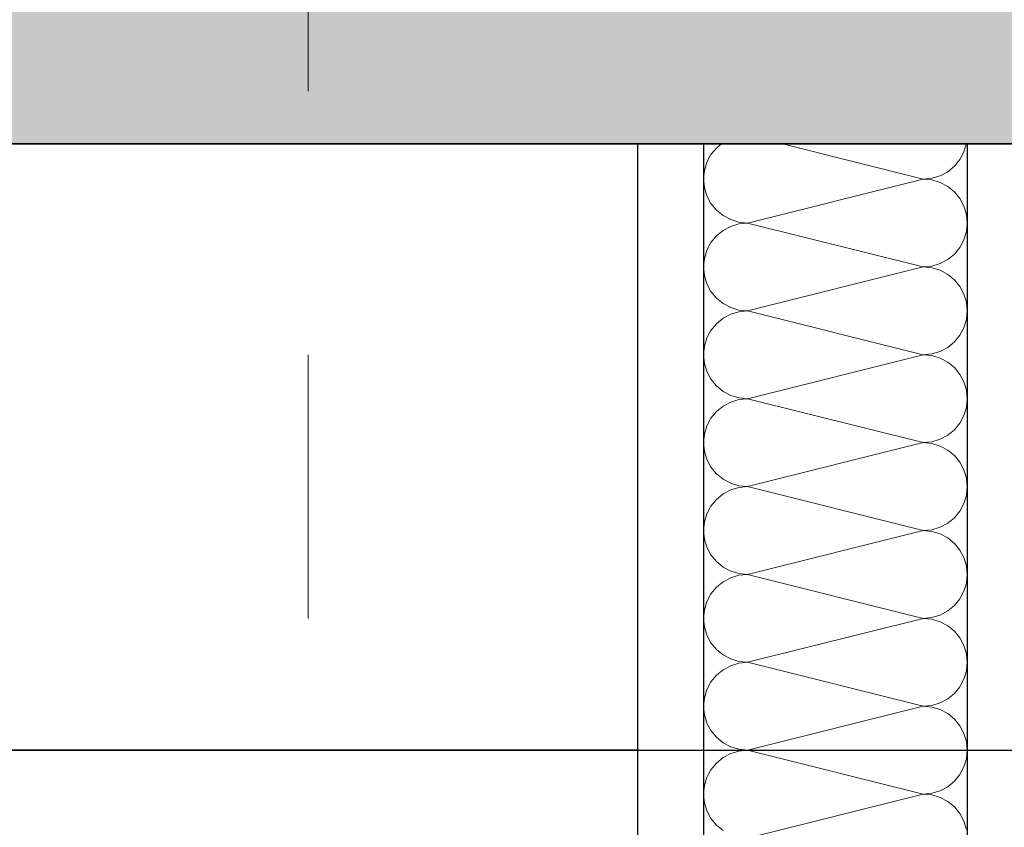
# Model space of a CAD drawing. Header units: metres. Extents: x -12 to 57.2, y -22.2 to 2.8.
# Tile 61 of 126: x 8.016 to 8.389, y -2.954 to -2.648. Entities that reach past the tile are written whole.
import ezdxf

# ---------------------------------------------------------------- set-up
doc = ezdxf.new("R2010")
doc.units = ezdxf.units.M
doc.header["$LTSCALE"] = 0.4
doc.header["$MEASUREMENT"] = 0
doc.linetypes.add('Raster', pattern=[0.2, 0.1, -0.05, 0, -0.05])
doc.layers.get('0').update_dxf_attribs({"color": 8, "lineweight": 9})
doc.layers.get('Defpoints').update_dxf_attribs({"color": 8, "lineweight": 9})
for name, color, linetype in [('Neubau_A-Decken', 8, 'Continuous'), ('Neubau_A-TB Wände', 8, 'Continuous'), ('Neubau_B-abgehängte Decke', 8, 'Continuous'), ('Neubau_R-Konstruktionsraster gross', 33, 'Continuous'), ('Neubau_T-Bemaßung', 8, 'Continuous')]:
    doc.layers.add(name, color=color, linetype=linetype)
doc.styles.add('ERSTELLTER_STIL_2', font='arial.ttf')
doc.dimstyles.new('ERSTELLTER_STIL__1', dxfattribs={"dimtxt": 0.0875, "dimasz": 0.059375, "dimexe": 0.18, "dimexo": 0.0625, "dimgap": 0, "dimtad": 1, "dimzin": 0, "dimdsep": 46, "dimtxsty": 'ERSTELLTER_STIL_2', "dimblk": 'ARROWHEAD_6', "dimblk1": 'ARROWHEAD_6', "dimblk2": 'ARROWHEAD_6', "dimcen": 0.09, "dimclrd": 7, "dimclre": 7, "dimclrt": 7, "dimazin": 0, "dimtfac": 1, "dimtdec": 4, "dimtmove": 0, "dimatfit": 3, "dimfxl": 1, "dimtolj": 1, "dimtzin": 0, "dimarcsym": 0})

# ---------------------------------------------------------------- blocks, each defined once
blk = doc.blocks.new('*X419', base_point=(-24191.65022, 0))
at = {"layer": 'Neubau_A-TB Wände', "color": 8, "linetype": 'Continuous', "lineweight": 9}
for p, q in [((-21275.68505, 7.48), (-21275.68694, 7.47845)), ((-21275.60849, 7.46667), (-21275.66182, 7.48)), ((-21275.59309, 7.47696), (-21275.59216, 7.48)), ((-21275.68694, 7.47845), (-21275.68901, 7.47593)), ((-21275.59463, 7.47407), (-21275.59309, 7.47696)), ((-21275.69055, 7.47304), (-21275.6915, 7.46992)), ((-21275.68901, 7.47593), (-21275.69055, 7.47304)), ((-21275.5967, 7.47155), (-21275.59463, 7.47407)), ((-21275.6915, 7.46992), (-21275.69182, 7.46667)), ((-21275.60211, 7.46794), (-21275.59923, 7.46948)), ((-21275.59923, 7.46948), (-21275.5967, 7.47155)), ((-21275.69182, 7.46667), (-21275.6915, 7.46342)), ((-21275.60849, 7.46667), (-21275.67515, 7.45)), ((-21275.60849, 7.46667), (-21275.60523, 7.46699)), ((-21275.60523, 7.46635), (-21275.60849, 7.46667)), ((-21275.60523, 7.46699), (-21275.60211, 7.46794)), ((-21275.60211, 7.4654), (-21275.60523, 7.46635)), ((-21275.59923, 7.46386), (-21275.60211, 7.4654)), ((-21275.6915, 7.46342), (-21275.69055, 7.46029)), ((-21275.5967, 7.46179), (-21275.59923, 7.46386)), ((-21275.59463, 7.45926), (-21275.5967, 7.46179)), ((-21275.69055, 7.46029), (-21275.68901, 7.45741)), ((-21275.59309, 7.45638), (-21275.59463, 7.45926)), ((-21275.68901, 7.45741), (-21275.68694, 7.45488)), ((-21275.68694, 7.45488), (-21275.68441, 7.45281)), ((-21275.59214, 7.45325), (-21275.59309, 7.45638)), ((-21275.68441, 7.45281), (-21275.68153, 7.45127)), ((-21275.68153, 7.45127), (-21275.6784, 7.45032)), ((-21275.6784, 7.45032), (-21275.67515, 7.45)), ((-21275.67515, 7.45), (-21275.6784, 7.44968)), ((-21275.60849, 7.43333), (-21275.67515, 7.45)), ((-21275.59182, 7.45), (-21275.59214, 7.45325)), ((-21275.59214, 7.44675), (-21275.59182, 7.45)), ((-21275.68441, 7.44719), (-21275.68694, 7.44512)), ((-21275.68153, 7.44873), (-21275.68441, 7.44719)), ((-21275.6784, 7.44968), (-21275.68153, 7.44873)), ((-21275.59309, 7.44362), (-21275.59214, 7.44675)), ((-21275.68901, 7.44259), (-21275.69055, 7.43971)), ((-21275.68694, 7.44512), (-21275.68901, 7.44259)), ((-21275.59463, 7.44074), (-21275.59309, 7.44362)), ((-21275.69055, 7.43971), (-21275.6915, 7.43658)), ((-21275.5967, 7.43821), (-21275.59463, 7.44074)), ((-21275.6915, 7.43658), (-21275.69182, 7.43333)), ((-21275.60211, 7.4346), (-21275.59923, 7.43614)), ((-21275.59923, 7.43614), (-21275.5967, 7.43821)), ((-21275.69182, 7.43333), (-21275.6915, 7.43008)), ((-21275.60849, 7.43333), (-21275.67515, 7.41667)), ((-21275.60849, 7.43333), (-21275.60523, 7.43365)), ((-21275.60523, 7.43301), (-21275.60849, 7.43333)), ((-21275.60523, 7.43365), (-21275.60211, 7.4346)), ((-21275.60211, 7.43206), (-21275.60523, 7.43301)), ((-21275.59923, 7.43052), (-21275.60211, 7.43206)), ((-21275.6915, 7.43008), (-21275.69055, 7.42696)), ((-21275.5967, 7.42845), (-21275.59923, 7.43052)), ((-21275.59463, 7.42593), (-21275.5967, 7.42845)), ((-21275.69055, 7.42696), (-21275.68901, 7.42407)), ((-21275.68901, 7.42407), (-21275.68694, 7.42155)), ((-21275.59309, 7.42304), (-21275.59463, 7.42593)), ((-21275.68694, 7.42155), (-21275.68441, 7.41948)), ((-21275.59214, 7.41992), (-21275.59309, 7.42304)), ((-21275.68441, 7.41948), (-21275.68153, 7.41794)), ((-21275.68153, 7.41794), (-21275.6784, 7.41699)), ((-21275.6784, 7.41699), (-21275.67515, 7.41667)), ((-21275.67515, 7.41667), (-21275.6784, 7.41635)), ((-21275.60849, 7.4), (-21275.67515, 7.41667)), ((-21275.59182, 7.41667), (-21275.59214, 7.41992)), ((-21275.59214, 7.41342), (-21275.59182, 7.41667)), ((-21275.68441, 7.41386), (-21275.68694, 7.41179)), ((-21275.68153, 7.4154), (-21275.68441, 7.41386)), ((-21275.6784, 7.41635), (-21275.68153, 7.4154)), ((-21275.59309, 7.41029), (-21275.59214, 7.41342)), ((-21275.68901, 7.40926), (-21275.69055, 7.40638)), ((-21275.68694, 7.41179), (-21275.68901, 7.40926)), ((-21275.59463, 7.40741), (-21275.59309, 7.41029)), ((-21275.69055, 7.40638), (-21275.6915, 7.40325)), ((-21275.5967, 7.40488), (-21275.59463, 7.40741)), ((-21275.6915, 7.40325), (-21275.69182, 7.4)), ((-21275.60211, 7.40127), (-21275.59923, 7.40281)), ((-21275.59923, 7.40281), (-21275.5967, 7.40488)), ((-21275.69182, 7.4), (-21275.6915, 7.39675)), ((-21275.60849, 7.4), (-21275.67515, 7.38333)), ((-21275.60849, 7.4), (-21275.60523, 7.40032)), ((-21275.60523, 7.39968), (-21275.60849, 7.4)), ((-21275.60523, 7.40032), (-21275.60211, 7.40127)), ((-21275.60211, 7.39873), (-21275.60523, 7.39968)), ((-21275.59923, 7.39719), (-21275.60211, 7.39873)), ((-21275.6915, 7.39675), (-21275.69055, 7.39362)), ((-21275.5967, 7.39512), (-21275.59923, 7.39719)), ((-21275.59463, 7.39259), (-21275.5967, 7.39512)), ((-21275.69055, 7.39362), (-21275.68901, 7.39074)), ((-21275.68901, 7.39074), (-21275.68694, 7.38821)), ((-21275.59309, 7.38971), (-21275.59463, 7.39259)), ((-21275.68694, 7.38821), (-21275.68441, 7.38614)), ((-21275.59214, 7.38658), (-21275.59309, 7.38971)), ((-21275.59182, 7.38333), (-21275.59214, 7.38658)), ((-21275.68441, 7.38614), (-21275.68153, 7.3846)), ((-21275.68153, 7.3846), (-21275.6784, 7.38365)), ((-21275.6784, 7.38301), (-21275.68153, 7.38206)), ((-21275.6784, 7.38365), (-21275.67515, 7.38333)), ((-21275.67515, 7.38333), (-21275.6784, 7.38301)), ((-21275.60849, 7.36667), (-21275.67515, 7.38333)), ((-21275.59214, 7.38008), (-21275.59182, 7.38333)), ((-21275.68441, 7.38052), (-21275.68694, 7.37845)), ((-21275.68153, 7.38206), (-21275.68441, 7.38052)), ((-21275.59309, 7.37696), (-21275.59214, 7.38008)), ((-21275.68901, 7.37593), (-21275.69055, 7.37304)), ((-21275.68694, 7.37845), (-21275.68901, 7.37593)), ((-21275.59463, 7.37407), (-21275.59309, 7.37696)), ((-21275.69055, 7.37304), (-21275.6915, 7.36992)), ((-21275.5967, 7.37155), (-21275.59463, 7.37407)), ((-21275.6915, 7.36992), (-21275.69182, 7.36667)), ((-21275.60523, 7.36699), (-21275.60211, 7.36794)), ((-21275.60211, 7.36794), (-21275.59923, 7.36948)), ((-21275.59923, 7.36948), (-21275.5967, 7.37155)), ((-21275.69182, 7.36667), (-21275.6915, 7.36342)), ((-21275.60849, 7.36667), (-21275.67515, 7.35)), ((-21275.60849, 7.36667), (-21275.60523, 7.36699)), ((-21275.60523, 7.36635), (-21275.60849, 7.36667)), ((-21275.60211, 7.3654), (-21275.60523, 7.36635)), ((-21275.59923, 7.36386), (-21275.60211, 7.3654)), ((-21275.6915, 7.36342), (-21275.69055, 7.36029)), ((-21275.5967, 7.36179), (-21275.59923, 7.36386)), ((-21275.59463, 7.35926), (-21275.5967, 7.36179)), ((-21275.69055, 7.36029), (-21275.68901, 7.35741)), ((-21275.68901, 7.35741), (-21275.68694, 7.35488)), ((-21275.59309, 7.35638), (-21275.59463, 7.35926)), ((-21275.68694, 7.35488), (-21275.68441, 7.35281)), ((-21275.59214, 7.35325), (-21275.59309, 7.35638)), ((-21275.59182, 7.35), (-21275.59214, 7.35325)), ((-21275.68441, 7.35281), (-21275.68153, 7.35127)), ((-21275.68153, 7.35127), (-21275.6784, 7.35032)), ((-21275.6784, 7.34968), (-21275.68153, 7.34873)), ((-21275.6784, 7.35032), (-21275.67515, 7.35)), ((-21275.67515, 7.35), (-21275.6784, 7.34968)), ((-21275.60849, 7.33333), (-21275.67515, 7.35)), ((-21275.59214, 7.34675), (-21275.59182, 7.35)), ((-21275.68441, 7.34719), (-21275.68694, 7.34512)), ((-21275.68153, 7.34873), (-21275.68441, 7.34719)), ((-21275.59309, 7.34362), (-21275.59214, 7.34675)), ((-21275.68901, 7.34259), (-21275.69055, 7.33971)), ((-21275.68694, 7.34512), (-21275.68901, 7.34259)), ((-21275.59463, 7.34074), (-21275.59309, 7.34362)), ((-21275.69055, 7.33971), (-21275.6915, 7.33658)), ((-21275.59923, 7.33614), (-21275.5967, 7.33821)), ((-21275.5967, 7.33821), (-21275.59463, 7.34074)), ((-21275.6915, 7.33658), (-21275.69182, 7.33333)), ((-21275.60523, 7.33365), (-21275.60211, 7.3346)), ((-21275.60211, 7.3346), (-21275.59923, 7.33614)), ((-21275.69182, 7.33333), (-21275.6915, 7.33008)), ((-21275.60849, 7.33333), (-21275.67515, 7.31667)), ((-21275.60849, 7.33333), (-21275.60523, 7.33365)), ((-21275.60523, 7.33301), (-21275.60849, 7.33333)), ((-21275.60211, 7.33206), (-21275.60523, 7.33301)), ((-21275.59923, 7.33052), (-21275.60211, 7.33206)), ((-21275.5967, 7.32845), (-21275.59923, 7.33052)), ((-21275.6915, 7.33008), (-21275.69055, 7.32696)), ((-21275.69055, 7.32696), (-21275.68901, 7.32407)), ((-21275.59463, 7.32593), (-21275.5967, 7.32845)), ((-21275.68901, 7.32407), (-21275.68694, 7.32155)), ((-21275.59309, 7.32304), (-21275.59463, 7.32593)), ((-21275.59214, 7.31992), (-21275.59309, 7.32304)), ((-21275.68694, 7.32155), (-21275.68441, 7.31948)), ((-21275.68441, 7.31948), (-21275.68153, 7.31794)), ((-21275.59182, 7.31667), (-21275.59214, 7.31992)), ((-21275.68153, 7.31794), (-21275.6784, 7.31699)), ((-21275.6784, 7.31635), (-21275.68153, 7.3154)), ((-21275.6784, 7.31699), (-21275.67515, 7.31667)), ((-21275.67515, 7.31667), (-21275.6784, 7.31635)), ((-21275.60849, 7.3), (-21275.67515, 7.31667)), ((-21275.59214, 7.31342), (-21275.59182, 7.31667)), ((-21275.68441, 7.31386), (-21275.68694, 7.31179)), ((-21275.68153, 7.3154), (-21275.68441, 7.31386)), ((-21275.59309, 7.31029), (-21275.59214, 7.31342)), ((-21275.68901, 7.30926), (-21275.69055, 7.30638)), ((-21275.68694, 7.31179), (-21275.68901, 7.30926)), ((-21275.59463, 7.30741), (-21275.59309, 7.31029)), ((-21275.69055, 7.30638), (-21275.6915, 7.30325)), ((-21275.59923, 7.30281), (-21275.5967, 7.30488)), ((-21275.5967, 7.30488), (-21275.59463, 7.30741)), ((-21275.6915, 7.30325), (-21275.69182, 7.3)), ((-21275.60523, 7.30032), (-21275.60211, 7.30127)), ((-21275.60211, 7.30127), (-21275.59923, 7.30281)), ((-21275.69182, 7.3), (-21275.6915, 7.29675)), ((-21275.60849, 7.3), (-21275.67515, 7.28333)), ((-21275.60849, 7.3), (-21275.60523, 7.30032)), ((-21275.60523, 7.29968), (-21275.60849, 7.3)), ((-21275.60211, 7.29873), (-21275.60523, 7.29968)), ((-21275.59923, 7.29719), (-21275.60211, 7.29873)), ((-21275.5967, 7.29512), (-21275.59923, 7.29719)), ((-21275.6915, 7.29675), (-21275.69055, 7.29362)), ((-21275.69055, 7.29362), (-21275.68901, 7.29074)), ((-21275.59463, 7.29259), (-21275.5967, 7.29512)), ((-21275.68901, 7.29074), (-21275.68694, 7.28821)), ((-21275.59309, 7.28971), (-21275.59463, 7.29259)), ((-21275.59214, 7.28658), (-21275.59309, 7.28971)), ((-21275.68694, 7.28821), (-21275.68441, 7.28614)), ((-21275.68441, 7.28614), (-21275.68153, 7.2846)), ((-21275.59182, 7.28333), (-21275.59214, 7.28658)), ((-21275.68153, 7.28206), (-21275.68441, 7.28052)), ((-21275.68153, 7.2846), (-21275.6784, 7.28365)), ((-21275.6784, 7.28301), (-21275.68153, 7.28206)), ((-21275.6784, 7.28365), (-21275.67515, 7.28333)), ((-21275.67515, 7.28333), (-21275.6784, 7.28301)), ((-21275.60849, 7.26667), (-21275.67515, 7.28333)), ((-21275.59214, 7.28008), (-21275.59182, 7.28333)), ((-21275.68694, 7.27845), (-21275.68901, 7.27593)), ((-21275.68441, 7.28052), (-21275.68694, 7.27845)), ((-21275.59309, 7.27696), (-21275.59214, 7.28008)), ((-21275.68901, 7.27593), (-21275.69055, 7.27304)), ((-21275.59463, 7.27407), (-21275.59309, 7.27696)), ((-21275.69055, 7.27304), (-21275.6915, 7.26992)), ((-21275.59923, 7.26948), (-21275.5967, 7.27155)), ((-21275.5967, 7.27155), (-21275.59463, 7.27407)), ((-21275.6915, 7.26992), (-21275.69182, 7.26667)), ((-21275.60523, 7.26699), (-21275.60211, 7.26794)), ((-21275.60211, 7.26794), (-21275.59923, 7.26948)), ((-21275.69182, 7.26667), (-21275.6915, 7.26342)), ((-21275.6915, 7.26342), (-21275.69055, 7.26029)), ((-21275.60849, 7.26667), (-21275.67515, 7.25)), ((-21275.60849, 7.26667), (-21275.60523, 7.26699)), ((-21275.60523, 7.26635), (-21275.60849, 7.26667)), ((-21275.60211, 7.2654), (-21275.60523, 7.26635)), ((-21275.59923, 7.26386), (-21275.60211, 7.2654)), ((-21275.5967, 7.26179), (-21275.59923, 7.26386)), ((-21275.69055, 7.26029), (-21275.68901, 7.25741)), ((-21275.59463, 7.25926), (-21275.5967, 7.26179)), ((-21275.68901, 7.25741), (-21275.68694, 7.25488)), ((-21275.59309, 7.25638), (-21275.59463, 7.25926)), ((-21275.59214, 7.25325), (-21275.59309, 7.25638)), ((-21275.68694, 7.25488), (-21275.68441, 7.25281)), ((-21275.68441, 7.25281), (-21275.68153, 7.25127)), ((-21275.59182, 7.25), (-21275.59214, 7.25325)), ((-21275.68153, 7.24873), (-21275.68441, 7.24719)), ((-21275.68153, 7.25127), (-21275.6784, 7.25032)), ((-21275.6784, 7.24968), (-21275.68153, 7.24873)), ((-21275.6784, 7.25032), (-21275.67515, 7.25)), ((-21275.67515, 7.25), (-21275.6784, 7.24968)), ((-21275.60849, 7.23333), (-21275.67515, 7.25)), ((-21275.59214, 7.24675), (-21275.59182, 7.25)), ((-21275.68694, 7.24512), (-21275.68901, 7.24259)), ((-21275.68441, 7.24719), (-21275.68694, 7.24512)), ((-21275.59309, 7.24362), (-21275.59214, 7.24675)), ((-21275.68901, 7.24259), (-21275.69055, 7.23971)), ((-21275.59463, 7.24074), (-21275.59309, 7.24362)), ((-21275.69055, 7.23971), (-21275.6915, 7.23658)), ((-21275.59923, 7.23614), (-21275.5967, 7.23821)), ((-21275.5967, 7.23821), (-21275.59463, 7.24074)), ((-21275.6915, 7.23658), (-21275.69182, 7.23333)), ((-21275.60849, 7.23333), (-21275.60523, 7.23365)), ((-21275.60523, 7.23365), (-21275.60211, 7.2346)), ((-21275.60211, 7.2346), (-21275.59923, 7.23614)), ((-21275.69182, 7.23333), (-21275.6915, 7.23008)), ((-21275.6915, 7.23008), (-21275.69055, 7.22696)), ((-21275.60849, 7.23333), (-21275.67515, 7.21667)), ((-21275.60523, 7.23301), (-21275.60849, 7.23333)), ((-21275.60211, 7.23206), (-21275.60523, 7.23301)), ((-21275.59923, 7.23052), (-21275.60211, 7.23206)), ((-21275.5967, 7.22845), (-21275.59923, 7.23052)), ((-21275.69055, 7.22696), (-21275.68901, 7.22407)), ((-21275.59463, 7.22593), (-21275.5967, 7.22845)), ((-21275.59309, 7.22304), (-21275.59463, 7.22593)), ((-21275.68901, 7.22407), (-21275.68694, 7.22155)), ((-21275.59214, 7.21992), (-21275.59309, 7.22304)), ((-21275.68694, 7.22155), (-21275.68441, 7.21948))]:
    blk.add_line(p, q, dxfattribs=at)
blk = doc.blocks.new('ARROWHEAD_6')
at = {"color": 0, "linetype": 'Continuous', "lineweight": 0}
for p, q in [((-0.5, -0.5), (0.5, 0.5)), ((0, 0), (-1, 0))]:
    blk.add_line(p, q, dxfattribs=at)
blk = doc.blocks.new('*D566')
at = {"layer": 'Defpoints', "color": 0, "linetype": 'Continuous', "transparency": 16777216}
for p in [(-0.125, -2.695), (42.30103, -2.695), (-0.125, -6.195)]:
    blk.add_point(p, dxfattribs=at)
at = {"layer": 'Neubau_T-Bemaßung', "linetype": 'Continuous', "lineweight": -2, "transparency": 16777216}
for p, q in [((-0.0625, -2.695), (42.48103, -2.695)), ((42.30103, -2.75437), (42.30103, -4.33504)), ((42.30103, -6.13562), (42.30103, -4.56197)), ((-0.0625, -6.195), (42.48103, -6.195))]:
    blk.add_line(p, q, dxfattribs=at)
at = {"layer": 'Neubau_T-Bemaßung', "linetype": 'Continuous', "lineweight": -2, "transparency": 16777216, "xscale": 0.059375, "yscale": 0.059375, "zscale": 0.059375}
for p, rotation in [((42.30103, -2.695), 90), ((42.30103, -6.195), 270)]:
    blk.add_blockref('ARROWHEAD_6', p, dxfattribs=dict(at, rotation=rotation))
at = {"layer": 'Neubau_T-Bemaßung', "linetype": 'Continuous', "transparency": 16777216, "insert": (42.30103, -4.4485), "char_height": 0.0875, "attachment_point": 5, "rotation": 90, "style": 'ERSTELLTER_STIL_2'}
blk.add_mtext('\\A1;3.50', dxfattribs=at)
blk = doc.blocks.new('*D567')
at = {"layer": 'Defpoints', "color": 0, "linetype": 'Continuous', "transparency": 16777216}
for p in [(-0.125, -2.395), (42.30103, -2.395), (-0.125, -2.695)]:
    blk.add_point(p, dxfattribs=at)
at = {"layer": 'Neubau_T-Bemaßung', "linetype": 'Continuous', "lineweight": -2, "transparency": 16777216}
for p, q in [((42.30103, -2.33562), (42.30103, -2.27625)), ((-0.0625, -2.395), (42.48103, -2.395)), ((42.30103, -2.395), (42.30103, -2.43165)), ((42.30103, -2.695), (42.30103, -2.65864)), ((-0.0625, -2.695), (42.48103, -2.695)), ((42.30103, -2.75437), (42.30103, -2.81375))]:
    blk.add_line(p, q, dxfattribs=at)
at = {"layer": 'Neubau_T-Bemaßung', "linetype": 'Continuous', "lineweight": -2, "transparency": 16777216, "xscale": 0.059375, "yscale": 0.059375, "zscale": 0.059375}
for p, rotation in [((42.30103, -2.395), 270), ((42.30103, -2.695), 90)]:
    blk.add_blockref('ARROWHEAD_6', p, dxfattribs=dict(at, rotation=rotation))
at = {"layer": 'Neubau_T-Bemaßung', "linetype": 'Continuous', "transparency": 16777216, "insert": (42.30103, -2.54515), "char_height": 0.0875, "attachment_point": 5, "rotation": 90, "style": 'ERSTELLTER_STIL_2'}
blk.add_mtext('\\A1;0.30', dxfattribs=at)
blk = doc.blocks.new('*D574')
at = {"layer": 'Defpoints', "color": 0, "linetype": 'Continuous', "transparency": 16777216}
for p in [(-0.125, -2.695), (23.92058, -2.695), (-0.125, -6.195)]:
    blk.add_point(p, dxfattribs=at)
at = {"layer": 'Neubau_T-Bemaßung', "linetype": 'Continuous', "lineweight": -2, "transparency": 16777216}
for p, q in [((-0.0625, -2.695), (24.10058, -2.695)), ((23.92058, -2.75437), (23.92058, -4.33504)), ((23.92058, -6.13562), (23.92058, -4.56197)), ((-0.0625, -6.195), (24.10058, -6.195))]:
    blk.add_line(p, q, dxfattribs=at)
at = {"layer": 'Neubau_T-Bemaßung', "linetype": 'Continuous', "lineweight": -2, "transparency": 16777216, "xscale": 0.059375, "yscale": 0.059375, "zscale": 0.059375}
for p, rotation in [((23.92058, -2.695), 90), ((23.92058, -6.195), 270)]:
    blk.add_blockref('ARROWHEAD_6', p, dxfattribs=dict(at, rotation=rotation))
at = {"layer": 'Neubau_T-Bemaßung', "linetype": 'Continuous', "transparency": 16777216, "insert": (23.92058, -4.4485), "char_height": 0.0875, "attachment_point": 5, "rotation": 90, "style": 'ERSTELLTER_STIL_2'}
blk.add_mtext('\\A1;3.50', dxfattribs=at)
blk = doc.blocks.new('*D575')
at = {"layer": 'Defpoints', "color": 0, "linetype": 'Continuous', "transparency": 16777216}
for p in [(-0.125, -2.395), (23.92058, -2.395), (-0.125, -2.695)]:
    blk.add_point(p, dxfattribs=at)
at = {"layer": 'Neubau_T-Bemaßung', "linetype": 'Continuous', "lineweight": -2, "transparency": 16777216}
for p, q in [((23.92058, -2.33562), (23.92058, -2.27625)), ((-0.0625, -2.395), (24.10058, -2.395)), ((23.92058, -2.395), (23.92058, -2.43165)), ((23.92058, -2.695), (23.92058, -2.65864)), ((-0.0625, -2.695), (24.10058, -2.695)), ((23.92058, -2.75437), (23.92058, -2.81375))]:
    blk.add_line(p, q, dxfattribs=at)
at = {"layer": 'Neubau_T-Bemaßung', "linetype": 'Continuous', "lineweight": -2, "transparency": 16777216, "xscale": 0.059375, "yscale": 0.059375, "zscale": 0.059375}
for p, rotation in [((23.92058, -2.395), 270), ((23.92058, -2.695), 90)]:
    blk.add_blockref('ARROWHEAD_6', p, dxfattribs=dict(at, rotation=rotation))
at = {"layer": 'Neubau_T-Bemaßung', "linetype": 'Continuous', "transparency": 16777216, "insert": (23.92058, -2.54515), "char_height": 0.0875, "attachment_point": 5, "rotation": 90, "style": 'ERSTELLTER_STIL_2'}
blk.add_mtext('\\A1;0.30', dxfattribs=at)
blk = doc.blocks.new('*D594')
at = {"layer": 'Defpoints', "color": 0, "linetype": 'Continuous', "transparency": 16777216}
for p in [(4.09, -2.925), (42.06452, -2.925), (4.09, -3.025)]:
    blk.add_point(p, dxfattribs=at)
at = {"layer": 'Neubau_T-Bemaßung', "linetype": 'Continuous', "lineweight": -2, "transparency": 16777216}
for p, q in [((42.06452, -2.86563), (42.06452, -2.80625)), ((4.1525, -2.925), (42.24452, -2.925)), ((42.06452, -2.925), (42.06452, -3.025)), ((4.1525, -3.025), (42.24452, -3.025)), ((42.06452, -3.08438), (42.06452, -3.14375))]:
    blk.add_line(p, q, dxfattribs=at)
at = {"layer": 'Neubau_T-Bemaßung', "linetype": 'Continuous', "lineweight": -2, "transparency": 16777216, "xscale": 0.059375, "yscale": 0.059375, "zscale": 0.059375}
for p, rotation in [((42.06452, -2.925), 270), ((42.06452, -3.025), 90)]:
    blk.add_blockref('ARROWHEAD_6', p, dxfattribs=dict(at, rotation=rotation))
at = {"layer": 'Neubau_T-Bemaßung', "linetype": 'Continuous', "transparency": 16777216, "insert": (41.95103, -3.14375), "char_height": 0.0875, "attachment_point": 5, "rotation": 90, "style": 'ERSTELLTER_STIL_2'}
blk.add_mtext('\\A1;0.10', dxfattribs=at)
blk = doc.blocks.new('*D595')
at = {"layer": 'Defpoints', "color": 0, "linetype": 'Continuous', "transparency": 16777216}
for p in [(-0.125, -2.695), (41.95103, -2.695), (4.09, -2.925)]:
    blk.add_point(p, dxfattribs=at)
at = {"layer": 'Neubau_T-Bemaßung', "linetype": 'Continuous', "lineweight": -2, "transparency": 16777216}
for p, q in [((41.95103, -2.63562), (41.95103, -2.57625)), ((-0.0625, -2.695), (42.13103, -2.695)), ((41.95103, -2.695), (41.95103, -2.69651)), ((41.95103, -2.925), (41.95103, -2.92379)), ((4.1525, -2.925), (42.13103, -2.925)), ((41.95103, -2.98438), (41.95103, -3.04375))]:
    blk.add_line(p, q, dxfattribs=at)
at = {"layer": 'Neubau_T-Bemaßung', "linetype": 'Continuous', "lineweight": -2, "transparency": 16777216, "xscale": 0.059375, "yscale": 0.059375, "zscale": 0.059375}
for p, rotation in [((41.95103, -2.695), 270), ((41.95103, -2.925), 90)]:
    blk.add_blockref('ARROWHEAD_6', p, dxfattribs=dict(at, rotation=rotation))
at = {"layer": 'Neubau_T-Bemaßung', "linetype": 'Continuous', "transparency": 16777216, "insert": (41.95103, -2.81015), "char_height": 0.0875, "attachment_point": 5, "rotation": 90, "style": 'ERSTELLTER_STIL_2'}
blk.add_mtext('\\A1;0.23', dxfattribs=at)
blk = doc.blocks.new('*D596')
at = {"layer": 'Defpoints', "color": 0, "linetype": 'Continuous', "transparency": 16777216}
for p in [(-0.125, -2.395), (41.95103, -2.395), (-0.125, -2.695)]:
    blk.add_point(p, dxfattribs=at)
at = {"layer": 'Neubau_T-Bemaßung', "linetype": 'Continuous', "lineweight": -2, "transparency": 16777216}
for p, q in [((41.95103, -2.33562), (41.95103, -2.27625)), ((-0.0625, -2.395), (42.13103, -2.395)), ((41.95103, -2.395), (41.95103, -2.43165)), ((41.95103, -2.695), (41.95103, -2.65864)), ((-0.0625, -2.695), (42.13103, -2.695)), ((41.95103, -2.75437), (41.95103, -2.81375))]:
    blk.add_line(p, q, dxfattribs=at)
at = {"layer": 'Neubau_T-Bemaßung', "linetype": 'Continuous', "lineweight": -2, "transparency": 16777216, "xscale": 0.059375, "yscale": 0.059375, "zscale": 0.059375}
for p, rotation in [((41.95103, -2.395), 270), ((41.95103, -2.695), 90)]:
    blk.add_blockref('ARROWHEAD_6', p, dxfattribs=dict(at, rotation=rotation))
at = {"layer": 'Neubau_T-Bemaßung', "linetype": 'Continuous', "transparency": 16777216, "insert": (41.95103, -2.54515), "char_height": 0.0875, "attachment_point": 5, "rotation": 90, "style": 'ERSTELLTER_STIL_2'}
blk.add_mtext('\\A1;0.30', dxfattribs=at)
blk = doc.blocks.new('*D611')
at = {"layer": 'Defpoints', "color": 0, "linetype": 'Continuous', "transparency": 16777216}
for p in [(4.09, -2.925), (23.68407, -2.925), (4.09, -3.025)]:
    blk.add_point(p, dxfattribs=at)
at = {"layer": 'Neubau_T-Bemaßung', "linetype": 'Continuous', "lineweight": -2, "transparency": 16777216}
for p, q in [((23.68407, -2.86563), (23.68407, -2.80625)), ((4.1525, -2.925), (23.86407, -2.925)), ((23.68407, -2.925), (23.68407, -3.025)), ((4.1525, -3.025), (23.86407, -3.025)), ((23.68407, -3.08438), (23.68407, -3.14375))]:
    blk.add_line(p, q, dxfattribs=at)
at = {"layer": 'Neubau_T-Bemaßung', "linetype": 'Continuous', "lineweight": -2, "transparency": 16777216, "xscale": 0.059375, "yscale": 0.059375, "zscale": 0.059375}
for p, rotation in [((23.68407, -2.925), 270), ((23.68407, -3.025), 90)]:
    blk.add_blockref('ARROWHEAD_6', p, dxfattribs=dict(at, rotation=rotation))
at = {"layer": 'Neubau_T-Bemaßung', "linetype": 'Continuous', "transparency": 16777216, "insert": (23.57058, -3.14375), "char_height": 0.0875, "attachment_point": 5, "rotation": 90, "style": 'ERSTELLTER_STIL_2'}
blk.add_mtext('\\A1;0.10', dxfattribs=at)
blk = doc.blocks.new('*D612')
at = {"layer": 'Defpoints', "color": 0, "linetype": 'Continuous', "transparency": 16777216}
for p in [(-0.125, -2.695), (23.57058, -2.695), (4.09, -2.925)]:
    blk.add_point(p, dxfattribs=at)
at = {"layer": 'Neubau_T-Bemaßung', "linetype": 'Continuous', "lineweight": -2, "transparency": 16777216}
for p, q in [((23.57058, -2.63562), (23.57058, -2.57625)), ((-0.0625, -2.695), (23.75058, -2.695)), ((23.57058, -2.695), (23.57058, -2.69651)), ((23.57058, -2.925), (23.57058, -2.92379)), ((4.1525, -2.925), (23.75058, -2.925)), ((23.57058, -2.98438), (23.57058, -3.04375))]:
    blk.add_line(p, q, dxfattribs=at)
at = {"layer": 'Neubau_T-Bemaßung', "linetype": 'Continuous', "lineweight": -2, "transparency": 16777216, "xscale": 0.059375, "yscale": 0.059375, "zscale": 0.059375}
for p, rotation in [((23.57058, -2.695), 270), ((23.57058, -2.925), 90)]:
    blk.add_blockref('ARROWHEAD_6', p, dxfattribs=dict(at, rotation=rotation))
at = {"layer": 'Neubau_T-Bemaßung', "linetype": 'Continuous', "transparency": 16777216, "insert": (23.57058, -2.81015), "char_height": 0.0875, "attachment_point": 5, "rotation": 90, "style": 'ERSTELLTER_STIL_2'}
blk.add_mtext('\\A1;0.23', dxfattribs=at)
blk = doc.blocks.new('*D613')
at = {"layer": 'Defpoints', "color": 0, "linetype": 'Continuous', "transparency": 16777216}
for p in [(-0.125, -2.395), (23.57058, -2.395), (-0.125, -2.695)]:
    blk.add_point(p, dxfattribs=at)
at = {"layer": 'Neubau_T-Bemaßung', "linetype": 'Continuous', "lineweight": -2, "transparency": 16777216}
for p, q in [((23.57058, -2.33562), (23.57058, -2.27625)), ((-0.0625, -2.395), (23.75058, -2.395)), ((23.57058, -2.395), (23.57058, -2.43165)), ((23.57058, -2.695), (23.57058, -2.65864)), ((-0.0625, -2.695), (23.75058, -2.695)), ((23.57058, -2.75437), (23.57058, -2.81375))]:
    blk.add_line(p, q, dxfattribs=at)
at = {"layer": 'Neubau_T-Bemaßung', "linetype": 'Continuous', "lineweight": -2, "transparency": 16777216, "xscale": 0.059375, "yscale": 0.059375, "zscale": 0.059375}
for p, rotation in [((23.57058, -2.395), 270), ((23.57058, -2.695), 90)]:
    blk.add_blockref('ARROWHEAD_6', p, dxfattribs=dict(at, rotation=rotation))
at = {"layer": 'Neubau_T-Bemaßung', "linetype": 'Continuous', "transparency": 16777216, "insert": (23.57058, -2.54515), "char_height": 0.0875, "attachment_point": 5, "rotation": 90, "style": 'ERSTELLTER_STIL_2'}
blk.add_mtext('\\A1;0.30', dxfattribs=at)

msp = doc.modelspace()

# ---------------------------------------------------------------- hatches: boundary and pattern name
at = {"layer": 'Neubau_A-Decken', "linetype": 'Continuous'}
h = msp.add_hatch(dxfattribs=at)
h.set_pattern_fill('BETON__STAHLBETON_0002', color=256, style=0, pattern_type=2)
h.set_pattern_definition([(45, (-2907.6834, -10.175), (-0.0848528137, 0.0848528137), []), (45, (-2907.72583, -10.13257), (-0.0848528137, 0.0848528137), [0.09, -0.03])])
h.paths.add_polyline_path([(-0.125, -2.695), (45.355, -2.695), (45.355, -2.395), (-0.125, -2.395)])

# ---------------------------------------------------------------- linework, layer by layer
msp.add_line((8.25, -2.695), (-0.07, -2.695), dxfattribs=at)
at = {"layer": 'Neubau_A-Decken', "linetype": 'Continuous', "flags": 128}
msp.add_lwpolyline([(8.4, -2.695), (8.3875, -2.695), (8.375, -2.695), (8.275, -2.695), (8.2625, -2.695), (8.25, -2.695)], dxfattribs=at)
at = {"layer": 'Neubau_A-TB Wände', "linetype": 'Continuous'}
for p, q in [((8.25, -2.695), (8.25, -2.925)), ((8.275, -2.695), (8.275, -3.765)), ((8.375, -2.695), (8.375, -3.765)), ((8.25, -2.925), (8.25, -3.025))]:
    msp.add_line(p, q, dxfattribs=at)
at = {"layer": 'Neubau_B-abgehängte Decke', "linetype": 'Continuous'}
msp.add_line((8.25, -2.925), (-0.07, -2.925), dxfattribs=at)
at = {"layer": 'Neubau_R-Konstruktionsraster gross', "linetype": 'Raster', "lineweight": 9}
msp.add_line((8.125, -1.175), (8.125, -15.175), dxfattribs=at)

# ---------------------------------------------------------------- block references
at = {"layer": 'Neubau_A-TB Wände'}
msp.add_blockref('*X419', (-2907.6834, -10.175), dxfattribs=at)

# ---------------------------------------------------------------- dimensions: what is measured, and where the dimension line sits
at = {"layer": 'Neubau_T-Bemaßung', "linetype": 'Continuous'}
for base, p1, p2, picture, middle in [((42.30103, -2.395), (-0.125, -2.695), (-0.125, -2.395), '*D567', (42.30103, -2.54515)), ((23.92058, -2.395), (-0.125, -2.695), (-0.125, -2.395), '*D575', (23.92058, -2.54515)), ((41.95103, -2.395), (-0.125, -2.695), (-0.125, -2.395), '*D596', (41.95103, -2.54515)), ((23.57058, -2.395), (-0.125, -2.695), (-0.125, -2.395), '*D613', (23.57058, -2.54515)), ((41.95103, -2.695), (4.09, -2.925), (-0.125, -2.695), '*D595', (41.95103, -2.81015)), ((23.57058, -2.695), (4.09, -2.925), (-0.125, -2.695), '*D612', (23.57058, -2.81015)), ((42.30103, -2.695), (-0.125, -6.195), (-0.125, -2.695), '*D566', (42.30103, -4.4485)), ((23.92058, -2.695), (-0.125, -6.195), (-0.125, -2.695), '*D574', (23.92058, -4.4485)), ((42.06452, -2.925), (4.09, -3.025), (4.09, -2.925), '*D594', (41.95103, -3.14375)), ((23.68407, -2.925), (4.09, -3.025), (4.09, -2.925), '*D611', (23.57058, -3.14375))]:
    dim = msp.add_linear_dim(base=base, p1=p1, p2=p2, angle=90, dimstyle='ERSTELLTER_STIL__1', override={"dimclrd": 256, "dimclre": 256, "dimclrt": 256}, dxfattribs=at)
    dim.commit()
    dim.dimension.update_dxf_attribs({"geometry": picture, "text_midpoint": middle, "dimtype": 160, "text_rotation": 90})

doc.saveas('drawing.dxf')
